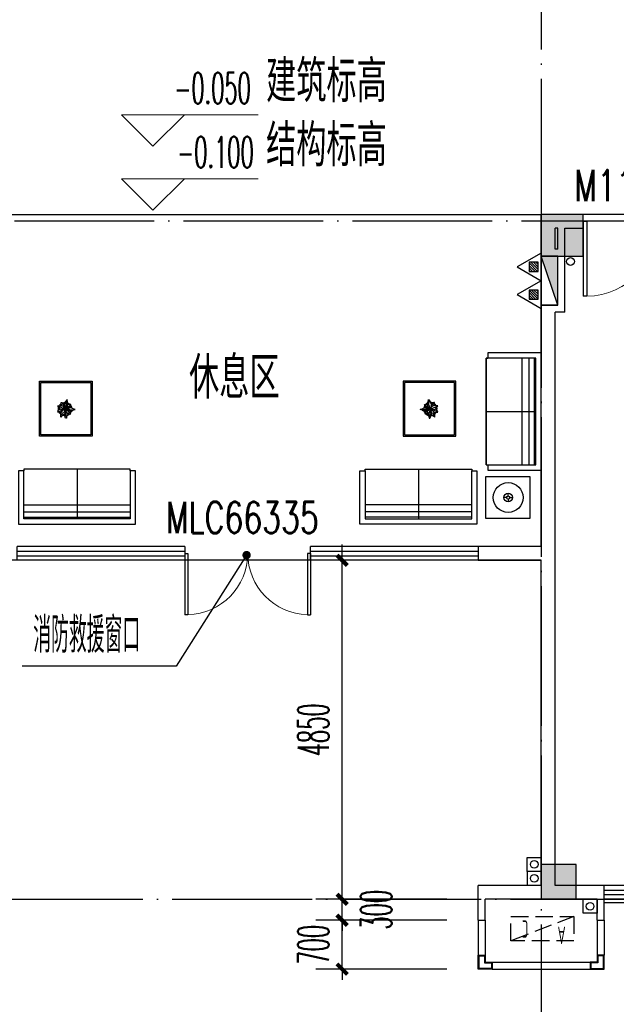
# Model space of a CAD drawing. Extents: x 1779708 to 7299578, y -1121471 to 88434.
# Tile 96 of 256: x 4357603 to 4366142, y -1062345 to -1048258. Entities that reach past the tile are written whole.
import ezdxf

# ---------------------------------------------------------------- set-up
doc = ezdxf.new("R2010")
doc.units = 0
doc.header["$LTSCALE"] = 1000
doc.header["$MEASUREMENT"] = 0
doc.linetypes.add('DASH', pattern=[0.35, 0.25, -0.1])
doc.linetypes.add('DOTE', pattern=[2.42, 2, -0.2, 0.02, -0.2])
doc.layers.get('0').update_dxf_attribs({"linetype": 'CONTINUOUS'})
doc.layers.get('Defpoints').update_dxf_attribs({"linetype": 'CONTINUOUS'})
for name, color, linetype in [('11111111111111111111111111111', 50, 'DASH'), ('DIM_LEAD', 3, 'CONTINUOUS'), ('DIM_污水', 3, 'CONTINUOUS'), ('DOTE', 1, 'DOTE'), ('EQUIP_灭火器', 7, 'CONTINUOUS'), ('FUR', 9, 'CONTINUOUS'), ('P_PS_DIM', 1, 'CONTINUOUS'), ('PUB_DIM', 3, 'CONTINUOUS'), ('PUB_TEXT', 7, 'CONTINUOUS'), ('SPACE', 7, 'CONTINUOUS'), ('WALL', 255, 'CONTINUOUS'), ('WINDOW', 2, 'CONTINUOUS'), ('WINDOW_TEXT', 7, 'CONTINUOUS'), ('墙柱', 2, 'CONTINUOUS'), ('室外构件', 4, 'CONTINUOUS'), ('看线', 3, 'CONTINUOUS'), ('空调机位表示', 70, 'CONTINUOUS'), ('道路', 33, 'CONTINUOUS')]:
    doc.layers.add(name, color=color, linetype=linetype)
doc.layers.add('DIM_ELEV', color=3, linetype='CONTINUOUS', lineweight=13)
doc.styles.add('_TCH_DIM', font='SIMPLEX.shx', dxfattribs={"width": 0.7, "bigfont": 'GBCBIG.shx'})
doc.styles.add('_TCH_DIM_T3', font='SIMPLEX.shx', dxfattribs={"width": 0.494118, "bigfont": 'GBCBIG.shx'})
doc.styles.add('_TCH_SPACE', font='SIMPLEX', dxfattribs={"height": 5, "bigfont": 'GBCBIG'})
doc.styles.add('_TCH_WINDOW', font='SIMPLEX', dxfattribs={"height": 3.5, "bigfont": 'GBCBIG'})
doc.styles.get("Standard").update_dxf_attribs({"font": 'GBENOR', "bigfont": 'GBCBIG'})
doc.dimstyles.new('_TCH_ARCH&&150', dxfattribs={"dimtxt": 446.25, "dimasz": 150, "dimexe": 375, "dimexo": 450, "dimgap": 189.375, "dimtad": 1, "dimdec": 0, "dimzin": 0, "dimdsep": 46, "dimtxsty": '_TCH_DIM_T3', "dimblk": 'ARCHTICK', "dimcen": 0.09, "dimdle": 225, "dimclrt": 7, "dimazin": 2, "dimtfac": 1, "dimtdec": 0, "dimtix": 1, "dimtmove": 2, "dimatfit": 3, "dimfxl": 250, "dimtolj": 1, "dimtzin": 0, "dimarcsym": 0})

# ---------------------------------------------------------------- blocks, each defined once
blk = doc.blocks.new('A$C159220C3')
at = {"layer": 'DOTE'}
for p, q in [((51200, 149200), (51200, 7200)), ((86800, 18900), (7200, 18900)), ((7200, 9200), (86800, 9200))]:
    blk.add_line(p, q, dxfattribs=at)
blk = doc.blocks.new('A$C46E9187A')
at = {"layer": '空调机位表示', "linetype": 'DASH'}
blk.add_lwpolyline([(0, 0), (0, 350), (900, 350), (900, 0)], close=True, dxfattribs=at)
blk.add_lwpolyline([(0, 0), (900, 350)], dxfattribs=at)
at = {"layer": '空调机位表示', "width": 0.6}
for s, p in [('A', (118, 145)), ('C', (651, 55))]:
    blk.add_text(s, height=250, dxfattribs=at).set_placement(p)
blk = doc.blocks.new('a1')
at = {"layer": '11111111111111111111111111111'}
for p, q in [((59122, 49136), (59122, 48936)), ((59322, 49136), (59122, 49136)), ((59322, 48936), (59322, 49136)), ((59122, 48936), (59322, 48936))]:
    blk.add_line(p, q, dxfattribs=at)
blk = doc.blocks.new('$TwtSys$00000545')
h = blk.add_hatch()
h.set_pattern_fill('ANSI31', color=256, scale=200, angle=180, style=0)
h.set_pattern_definition([(225, (199409.273, 63921.482), (17.6776695, -17.6776695), [])])
h.paths.add_polyline_path([(65, 174), (-65, 174), (-65, 44), (65, 44)])
for p, q in [((0, 344), (-198, 0)), ((198, 0), (0, 344)), ((-198, 0), (198, 0))]:
    blk.add_line(p, q)
blk.add_lwpolyline([(65, 174), (-65, 174), (-65, 44), (65, 44)], close=True)
blk = doc.blocks.new('$WINLIB2D$00000001')
at = {"color": 0}
for points in [[(-0.5, 0.5), (-0.5, -0.5)], [(-0.5, 0.5), (0.5, 0.5)], [(0.5, -0.5), (0.5, 0.5)], [(0.5, 0.1667), (-0.5, 0.1667)], [(0.5, -0.1667), (-0.5, -0.1667)], [(-0.5, -0.5), (0.5, -0.5)]]:
    blk.add_lwpolyline(points, dxfattribs=at)
blk = doc.blocks.new('$plan$00002595')
at = {"layer": 'FUR'}
for p, q in [((2519, 1538), (995, 1538)), ((995, 1538), (995, 852)), ((995, 1512), (2519, 1512)), ((995, 1436), (2519, 1436)), ((1757, 826), (1757, 1538)), ((2519, 852), (2519, 1538)), ((473, 1255), (473, 1293)), ((995, 1334), (2519, 1334)), ((450, 1232), (412, 1232)), ((473, 1210), (473, 1171)), ((496, 1232), (534, 1232)), ((76, 762), (76, -762)), ((762, 762), (76, 762)), ((102, -762), (102, 762)), ((178, -762), (178, 762)), ((279, -762), (279, 762)), ((1955, 335), (1240, 335)), ((1240, 335), (1240, -413)), ((1955, -413), (1955, 335)), ((787, 0), (76, 0)), ((1495, 11), (1480, 9)), ((1480, 9), (1486, -6)), ((1491, 4), (1517, -7)), ((1508, 13), (1495, 11)), ((1523, 13), (1508, 13)), ((1535, 69), (1523, 82)), ((1523, 82), (1523, 66)), ((1523, 66), (1524, 28)), ((1541, 3), (1523, 13)), ((1524, 28), (1536, 7)), ((1557, 53), (1535, 69)), ((1540, 40), (1535, 55)), ((1536, 7), (1549, -8)), ((1542, 34), (1540, 40)), ((1550, 27), (1542, 34)), ((1563, 22), (1550, 27)), ((1568, 42), (1557, 53)), ((1575, 9), (1563, 22)), ((1581, 28), (1568, 42)), ((1579, -11), (1575, 9)), ((1580, 43), (1578, 34)), ((1582, 63), (1580, 43)), ((1587, 10), (1581, 28)), ((1585, 81), (1582, 63)), ((1593, 94), (1585, 81)), ((1597, 18), (1587, 2)), ((1591, -21), (1587, 10)), ((1590, -13), (1600, 3)), ((1604, 98), (1593, 94)), ((1596, 74), (1600, 51)), ((1602, 38), (1597, 18)), ((1600, 51), (1602, 38)), ((1600, 3), (1612, 21)), ((1605, 95), (1604, 98)), ((1607, 79), (1605, 95)), ((1610, 69), (1607, 79)), ((1619, 59), (1610, 69)), ((1612, 21), (1633, 30)), ((1615, 22), (1620, 32)), ((1623, 48), (1619, 59)), ((1620, 32), (1623, 48)), ((1630, 5), (1633, 14)), ((1630, -8), (1630, 5)), ((1633, 30), (1650, 33)), ((1646, 6), (1642, -14)), ((1653, 24), (1646, 6)), ((1650, 33), (1666, 36)), ((1666, 36), (1653, 24)), ((1491, -64), (1478, -80)), ((1478, -80), (1501, -79)), ((1486, -6), (1489, -14)), ((1489, -14), (1503, -31)), ((1504, -48), (1491, -64)), ((1516, -61), (1495, -75)), ((1501, -79), (1519, -84)), ((1503, -31), (1513, -34)), ((1514, -35), (1504, -48)), ((1527, -30), (1514, -35)), ((1532, -57), (1516, -61)), ((1517, -7), (1528, -11)), ((1519, -84), (1539, -81)), ((1544, -26), (1527, -30)), ((1528, -11), (1558, -26)), ((1531, -105), (1528, -129)), ((1528, -129), (1537, -126)), ((1540, -87), (1531, -105)), ((1551, -48), (1532, -57)), ((1537, -126), (1552, -123)), ((1539, -81), (1557, -75)), ((1548, -79), (1540, -87)), ((1563, -27), (1544, -26)), ((1558, -98), (1544, -105)), ((1549, -8), (1559, -24)), ((1566, -44), (1551, -48)), ((1552, -123), (1562, -110)), ((1557, -75), (1565, -64)), ((1566, -88), (1558, -98)), ((1559, -24), (1580, -35)), ((1562, -110), (1576, -97)), ((1565, -64), (1576, -55)), ((1581, -33), (1566, -44)), ((1574, -75), (1566, -88)), ((1576, -70), (1579, -50)), ((1576, -55), (1578, -51)), ((1576, -96), (1576, -70)), ((1580, -116), (1576, -96)), ((1587, -32), (1579, -11)), ((1579, -50), (1585, -30)), ((1580, -35), (1587, -32)), ((1589, -139), (1580, -116)), ((1585, -30), (1605, -48)), ((1585, -32), (1596, -66)), ((1587, -34), (1591, -21)), ((1589, -32), (1598, -21)), ((1589, -35), (1589, -32)), ((1605, -33), (1589, -35)), ((1600, -152), (1589, -139)), ((1591, -35), (1618, -36)), ((1596, -66), (1607, -95)), ((1598, -21), (1612, -13)), ((1619, -50), (1602, -46)), ((1616, -27), (1605, -33)), ((1605, -48), (1622, -77)), ((1608, -113), (1605, -135)), ((1605, -135), (1608, -145)), ((1607, -95), (1608, -113)), ((1630, -64), (1611, -59)), ((1612, -13), (1625, -15)), ((1631, -27), (1616, -27)), ((1618, -36), (1640, -35)), ((1634, -51), (1619, -50)), ((1625, -115), (1619, -144)), ((1622, -77), (1625, -115)), ((1637, -100), (1623, -92)), ((1625, -15), (1630, -8)), ((1642, -71), (1630, -64)), ((1642, -14), (1631, -27)), ((1669, -51), (1634, -51)), ((1650, -101), (1637, -100)), ((1640, -13), (1656, -9)), ((1640, -35), (1650, -26)), ((1640, -52), (1653, -60)), ((1649, -82), (1642, -71)), ((1654, -88), (1649, -82)), ((1650, -26), (1659, -24)), ((1668, -101), (1650, -101)), ((1653, -60), (1666, -76)), ((1656, -9), (1679, -6)), ((1659, -24), (1684, -22)), ((1666, -76), (1667, -90)), ((1667, -90), (1668, -101)), ((1693, -42), (1669, -51)), ((1679, -6), (1698, -12)), ((1684, -22), (1699, -29)), ((1718, -34), (1693, -42)), ((1698, -12), (1707, -24)), ((1707, -24), (1719, -27)), ((1730, -28), (1718, -34)), ((1719, -27), (1730, -28)), ((1615, -171), (1600, -152)), ((1619, -144), (1615, -171)), ((1240, -413), (1955, -413)), ((76, -762), (762, -762))]:
    blk.add_line(p, q, dxfattribs=at)
for points in [[(2519, 852), (2519, 826), (995, 826), (995, 852), (919, 852), (919, 1614), (2596, 1614), (2596, 852)], [(792, 930), (164, 930), (164, 1530), (792, 1530)], [(787, 762), (762, 762), (762, 838), (0, 838), (0, -838), (762, -838), (762, -762), (787, -762)], [(787, 762), (787, 762), (787, -762), (762, -762), (787, -762)], [(1975, -433), (1975, 355), (1220, 355), (1220, -433)]]:
    blk.add_lwpolyline(points, close=True, dxfattribs=at)
for radius in [213, 61, 22.9]:
    blk.add_circle((473, 1232), radius, dxfattribs=at)
for radius, start, end in [(96, 130.6606, 151.3393), (88, 135.0835, 147.5023), (96, 92.503, 110.4563), (88, 93.2699, 107.4002), (96, 44.8021, 69.1804), (88, 48.4756, 65.3347), (88, 17.9864, 40.5771), (96, 17.123, 40.9816), (96, 169.7038, 196.1281), (88, 174.1886, 192.4028), (96, 208.3455, 234.4541), (88, 213.3868, 232.0756), (96, 248.5862, 269.7442), (88, 250.6559, 267.5058), (96, 292.9768, 315.8473), (88, 296.2761, 311.1349), (88, 332.6899, 349.5345), (96, 326.9563, 352.295)]:
    blk.add_arc((1586, -34), radius, start, end, dxfattribs=at)
blk = doc.blocks.new('_ArchTick')
at = {"color": 0, "linetype": 'ByBlock', "const_width": 0.4}
blk.add_lwpolyline([(-0.5, -0.5), (0.5, 0.5)], dxfattribs=at)
blk = doc.blocks.new('*D4962')
at = {"layer": 'Defpoints', "color": 0, "transparency": 16777216}
for p in [(4362219, -1061143), (4364167, -1061143), (4364167, -1061843)]:
    blk.add_point(p, dxfattribs=at)
at = {"layer": 'PUB_DIM', "color": 0, "lineweight": -2, "transparency": 16777216}
for p, q in [((4362219, -1061143), (4362219, -1060993)), ((4363717, -1061143), (4361844, -1061143)), ((4362219, -1061843), (4362219, -1061143)), ((4363717, -1061843), (4361844, -1061843)), ((4362219, -1061843), (4362219, -1061993))]:
    blk.add_line(p, q, dxfattribs=at)
at = {"layer": 'PUB_DIM', "color": 0, "lineweight": -2, "transparency": 16777216, "xscale": 150, "yscale": 150, "zscale": 150}
for p, rotation in [((4362219, -1061143), 270), ((4362219, -1061843), 90)]:
    blk.add_blockref('_ArchTick', p, dxfattribs=dict(at, rotation=rotation))
at = {"layer": 'PUB_DIM', "color": 7, "transparency": 16777216, "insert": (4361806, -1061493), "char_height": 446.2, "attachment_point": 5, "rotation": 90, "style": '_TCH_DIM_T3'}
blk.add_mtext('\\A1;700', dxfattribs=at)
blk = doc.blocks.new('*D4963')
at = {"layer": 'Defpoints', "color": 0, "transparency": 16777216}
for p in [(4362219, -1060843), (4364167, -1060843), (4364167, -1061143)]:
    blk.add_point(p, dxfattribs=at)
at = {"layer": 'PUB_DIM', "color": 0, "lineweight": -2, "transparency": 16777216}
for p, q in [((4362219, -1060843), (4362219, -1060693)), ((4363717, -1060843), (4361844, -1060843)), ((4362219, -1061143), (4362219, -1060843)), ((4363717, -1061143), (4361844, -1061143)), ((4362219, -1061143), (4362219, -1061293))]:
    blk.add_line(p, q, dxfattribs=at)
at = {"layer": 'PUB_DIM', "color": 0, "lineweight": -2, "transparency": 16777216, "xscale": 150, "yscale": 150, "zscale": 150}
for p, rotation in [((4362219, -1060843), 270), ((4362219, -1061143), 90)]:
    blk.add_blockref('_ArchTick', p, dxfattribs=dict(at, rotation=rotation))
at = {"layer": 'PUB_DIM', "color": 7, "transparency": 16777216, "insert": (4362706, -1060993), "char_height": 446.2, "attachment_point": 5, "rotation": 90, "style": '_TCH_DIM_T3'}
blk.add_mtext('\\A1;300', dxfattribs=at)
blk = doc.blocks.new('*D4964')
at = {"layer": 'Defpoints', "color": 0, "transparency": 16777216}
for p in [(4362219, -1055993), (4364167, -1055993), (4364167, -1060843)]:
    blk.add_point(p, dxfattribs=at)
at = {"layer": 'PUB_DIM', "color": 0, "lineweight": -2, "transparency": 16777216}
for p, q in [((4362219, -1061068), (4362219, -1055768)), ((4363717, -1055993), (4361844, -1055993)), ((4363717, -1060843), (4361844, -1060843))]:
    blk.add_line(p, q, dxfattribs=at)
at = {"layer": 'PUB_DIM', "color": 0, "lineweight": -2, "transparency": 16777216, "xscale": 150, "yscale": 150, "zscale": 150}
for p, rotation in [((4362219, -1055993), 90), ((4362219, -1060843), 270)]:
    blk.add_blockref('_ArchTick', p, dxfattribs=dict(at, rotation=rotation))
at = {"layer": 'PUB_DIM', "color": 7, "transparency": 16777216, "insert": (4361806, -1058418), "char_height": 446.2, "attachment_point": 5, "rotation": 90, "style": '_TCH_DIM_T3'}
blk.add_mtext('\\A1;4850', dxfattribs=at)
blk = doc.blocks.new('$DorLib2D$00000002')
for p, q in [((-0.5, 0), (-0.5, 0.4875)), ((-0.475, 0.4875), (-0.5, 0.4875)), ((-0.475, 0), (-0.475, 0.4875)), ((0.475, 0), (0.475, 0.4875)), ((0.475, 0.4875), (0.5, 0.4875)), ((0.5, 0), (0.5, 0.4875)), ((-0.5, 0), (-0.475, 0)), ((0.5, 0), (0.475, 0))]:
    blk.add_line(p, q)
at = {"lineweight": 13}
for centre, start, end in [((-0.4875, 0), 0, 88.53072), ((0.4875, 0), 91.46928, 180)]:
    blk.add_arc(centre, 0.4875, start, end, dxfattribs=at)
blk = doc.blocks.new('$DorLib2D$00000001')
for p, q in [((0.45, 0.975), (0.5, 0.975)), ((0.45, 0), (0.45, 0.975)), ((0.5, 0), (0.5, 0.975)), ((0.5, 0), (0.45, 0))]:
    blk.add_line(p, q)
at = {"lineweight": 13}
blk.add_arc((0.475, 0), 0.975, 91.4693, 180, dxfattribs=at)

msp = doc.modelspace()

# ---------------------------------------------------------------- hatches: boundary and pattern name
at = {"layer": '墙柱'}
h = msp.add_hatch(color=256, dxfattribs=at)
h.paths.add_polyline_path([(4323067.1, -1009843.3), (4324067.1, -1009843.3), (4324067.1, -1010343.3), (4323067.1, -1010343.3)])
h.paths.add_polyline_path([(4323067.1, -1016093.3), (4324067.1, -1016093.3), (4324067.1, -1016593.3), (4323067.1, -1016593.3)])
h.paths.add_polyline_path([(4323067.1, -1022643.3), (4324067.1, -1022643.3), (4324067.1, -1023143.3), (4323067.1, -1023143.3)])
h.paths.add_polyline_path([(4397967.1, -1051543.3), (4398667.1, -1051543.3), (4398667.1, -1051043.3), (4397967.1, -1051043.3)])
h.paths.add_polyline_path([(4347917.1, -1019143.3), (4348617.1, -1019143.3), (4348617.1, -1019643.3), (4347917.1, -1019643.3)])
h.paths.add_polyline_path([(4389917.1, -1051543.3), (4390617.1, -1051543.3), (4390617.1, -1051043.3), (4389917.1, -1051043.3)])
h.paths.add_polyline_path([(4347917.1, -1051543.3), (4348617.1, -1051543.3), (4348617.1, -1051043.3), (4347917.1, -1051043.3)])
h.paths.add_polyline_path([(4323567.1, -1028493.3), (4324067.1, -1028493.3), (4324067.1, -1028993.3), (4323567.1, -1028993.3)])
h.paths.add_polyline_path([(4350197.1, -1045743.3), (4350197.1, -1045443.3), (4349297.1, -1045443.3), (4349297.1, -1045743.3)])
h.paths.add_polyline_path([(4377567.1, -1060843.3), (4378067.1, -1060843.3), (4378067.1, -1060343.3), (4377567.1, -1060343.3)])
h.paths.add_polyline_path([(4339667.1, -1009843.3), (4340167.1, -1009843.3), (4340167.1, -1010343.3), (4339667.1, -1010343.3)])
h.paths.add_polyline_path([(4347967.1, -1009843.3), (4348567.1, -1009843.3), (4348567.1, -1010343.3), (4347967.1, -1010343.3)])
h.paths.add_polyline_path([(4365067.1, -1019043.3), (4365667.1, -1019043.3), (4365667.1, -1019643.3), (4365067.1, -1019643.3)])
h.paths.add_polyline_path([(4381567.1, -1027843.3), (4382167.1, -1027843.3), (4382167.1, -1028443.3), (4381567.1, -1028443.3)])
h.paths.add_polyline_path([(4336067.1, -1015993.3), (4336567.1, -1015993.3), (4336567.1, -1016693.3), (4336067.1, -1016693.3)])
h.paths.add_polyline_path([(4389767.1, -1023743.3), (4390267.1, -1023743.3), (4390267.1, -1024243.3), (4389767.1, -1024243.3)])
h.paths.add_polyline_path([(4339567.1, -1048043.3), (4340167.1, -1048043.3), (4340167.1, -1047543.3), (4339567.1, -1047543.3)])
h.paths.add_polyline_path([(4343767.1, -1041443.3), (4344267.1, -1041443.3), (4344267.1, -1040943.3), (4343767.1, -1040943.3)])
h.paths.add_polyline_path([(4343767.1, -1034843.3), (4344267.1, -1034843.3), (4344267.1, -1034343.3), (4343767.1, -1034343.3)])
h.paths.add_polyline_path([(4336067.1, -1029093.3), (4336567.1, -1029093.3), (4336567.1, -1028393.3), (4336067.1, -1028393.3)])
h.paths.add_polyline_path([(4343767.1, -1022643.3), (4344267.1, -1022643.3), (4344267.1, -1023143.3), (4343767.1, -1023143.3)])
h.paths.add_polyline_path([(4336067.1, -1009843.3), (4336567.1, -1009843.3), (4336567.1, -1010343.3), (4336067.1, -1010343.3)])
h.paths.add_polyline_path([(4377967.1, -1036343.3), (4377467.1, -1036343.3), (4377467.1, -1035843.3), (4377967.1, -1035843.3)])
h.paths.add_polyline_path([(4397967.1, -1019143.3), (4398667.1, -1019143.3), (4398667.1, -1019643.3), (4397967.1, -1019643.3)])
h.paths.add_polyline_path([(4331467.1, -1048043.3), (4331967.1, -1048043.3), (4331967.1, -1047543.3), (4331467.1, -1047543.3)])
h.paths.add_polyline_path([(4389917.1, -1036443.3), (4390617.1, -1036443.3), (4390617.1, -1035843.3), (4389917.1, -1035843.3)])
h.paths.add_polyline_path([(4397967.1, -1035843.3), (4398667.1, -1035843.3), (4398667.1, -1036443.3), (4397967.1, -1036443.3)])
h.paths.add_polyline_path([(4381567.1, -1035843.3), (4382167.1, -1035843.3), (4382167.1, -1036443.3), (4381567.1, -1036443.3)])
h.paths.add_polyline_path([(4389767.1, -1027943.3), (4390267.1, -1027943.3), (4390267.1, -1028443.3), (4389767.1, -1028443.3)])
h.paths.add_polyline_path([(4377467.1, -1027943.3), (4377967.1, -1027943.3), (4377967.1, -1028443.3), (4377467.1, -1028443.3)])
h.paths.add_polyline_path([(4373217.1, -1048043.3), (4373717.1, -1048043.3), (4373717.1, -1047543.3), (4373217.1, -1047543.3)])
h.paths.add_polyline_path([(4369267.1, -1009843.3), (4369767.1, -1009843.3), (4369767.1, -1010343.3), (4369267.1, -1010343.3)])
h.paths.add_polyline_path([(4365567.1, -1022643.3), (4365067.1, -1022643.3), (4365067.1, -1023143.3), (4365567.1, -1023143.3)])
h.paths.add_polyline_path([(4365567.1, -1009843.3), (4365067.1, -1009843.3), (4365067.1, -1010343.3), (4365567.1, -1010343.3)])
h.paths.add_polyline_path([(4347967.1, -1022643.3), (4348467.1, -1022643.3), (4348467.1, -1023143.3), (4347967.1, -1023143.3)])
h.paths.add_polyline_path([(4343767.1, -1028993.3), (4344267.1, -1028993.3), (4344267.1, -1028493.3), (4343767.1, -1028493.3)])
h.paths.add_polyline_path([(4336067.1, -1023343.3), (4336567.1, -1023343.3), (4336567.1, -1022643.3), (4336067.1, -1022643.3)])
h.paths.add_polyline_path([(4339567.1, -1034843.3), (4340167.1, -1034843.3), (4340167.1, -1034343.3), (4339567.1, -1034343.3)])
h.paths.add_polyline_path([(4331167.1, -1034843.3), (4331767.1, -1034843.3), (4331767.1, -1034343.3), (4331167.1, -1034343.3)])
h.paths.add_polyline_path([(4323067.1, -1034843.3), (4324067.1, -1034843.3), (4324067.1, -1034343.3), (4323067.1, -1034343.3)])
h.paths.add_polyline_path([(4339567.1, -1041543.3), (4340167.1, -1041543.3), (4340167.1, -1040943.3), (4339567.1, -1040943.3)])
h.paths.add_polyline_path([(4331467.1, -1041543.3), (4331967.1, -1041543.3), (4331967.1, -1040943.3), (4331467.1, -1040943.3)])
h.paths.add_polyline_path([(4397967.1, -1022343.3), (4398667.1, -1022343.3), (4398667.1, -1022843.3), (4397967.1, -1022843.3)])
h.paths.add_polyline_path([(4398167.1, -1009843.3), (4398667.1, -1009843.3), (4398667.1, -1010343.3), (4398167.1, -1010343.3)])
h.paths.add_polyline_path([(4389917.1, -1018943.3), (4390617.1, -1018943.3), (4390617.1, -1019643.3), (4389917.1, -1019643.3)])
h.paths.add_polyline_path([(4389867.1, -1009843.3), (4390667.1, -1009843.3), (4390667.1, -1010343.3), (4389867.1, -1010343.3)])
h.paths.add_polyline_path([(4381517.1, -1018943.3), (4382217.1, -1018943.3), (4382217.1, -1019643.3), (4381517.1, -1019643.3)])
h.paths.add_polyline_path([(4381567.1, -1009843.3), (4382167.1, -1009843.3), (4382167.1, -1010343.3), (4381567.1, -1010343.3)])
h.paths.add_polyline_path([(4373217.1, -1022643.3), (4373717.1, -1022643.3), (4373717.1, -1023143.3), (4373217.1, -1023143.3)])
h.paths.add_polyline_path([(4373117.1, -1019143.3), (4373817.1, -1019143.3), (4373817.1, -1019643.3), (4373117.1, -1019643.3)])
h.paths.add_polyline_path([(4373217.1, -1009843.3), (4373717.1, -1009843.3), (4373717.1, -1010343.3), (4373217.1, -1010343.3)])
h.paths.add_polyline_path([(4356167.1, -1022643.3), (4356667.1, -1022643.3), (4356667.1, -1023143.3), (4356167.1, -1023143.3)])
h.paths.add_polyline_path([(4356067.1, -1019043.3), (4356667.1, -1019043.3), (4356667.1, -1019643.3), (4356067.1, -1019643.3)])
h.paths.add_polyline_path([(4339567.1, -1019043.3), (4340167.1, -1019043.3), (4340167.1, -1019643.3), (4339567.1, -1019643.3)])
h.paths.add_polyline_path([(4356167.1, -1009843.3), (4356667.1, -1009843.3), (4356667.1, -1010343.3), (4356167.1, -1010343.3)])
h.paths.add_polyline_path([(4389917.1, -1048043.3), (4390617.1, -1048043.3), (4390617.1, -1047443.3), (4389917.1, -1047443.3)])
h.paths.add_polyline_path([(4397967.1, -1060843.3), (4398667.1, -1060843.3), (4398667.1, -1060343.3), (4397967.1, -1060343.3)])
h.paths.add_polyline_path([(4389967.1, -1060843.3), (4390567.1, -1060843.3), (4390567.1, -1060343.3), (4389967.1, -1060343.3)])
h.paths.add_polyline_path([(4381567.1, -1048043.3), (4382167.1, -1048043.3), (4382167.1, -1047443.3), (4381567.1, -1047443.3)])
h.paths.add_polyline_path([(4381517.1, -1051543.3), (4382217.1, -1051543.3), (4382217.1, -1051043.3), (4381517.1, -1051043.3)])
h.paths.add_polyline_path([(4381617.1, -1060843.3), (4382117.1, -1060843.3), (4382117.1, -1060343.3), (4381617.1, -1060343.3)])
h.paths.add_polyline_path([(4373167.1, -1051643.3), (4373767.1, -1051643.3), (4373767.1, -1051043.3), (4373167.1, -1051043.3)])
h.paths.add_polyline_path([(4373167.1, -1060843.3), (4373767.1, -1060843.3), (4373767.1, -1060343.3), (4373167.1, -1060343.3)])
h.paths.add_polyline_path([(4365067.1, -1048043.3), (4365567.1, -1048043.3), (4365567.1, -1047543.3), (4365067.1, -1047543.3)])
h.paths.add_polyline_path([(4365067.1, -1051643.3), (4365667.1, -1051643.3), (4365667.1, -1051043.3), (4365067.1, -1051043.3)])
h.paths.add_polyline_path([(4356167.1, -1048043.3), (4356667.1, -1048043.3), (4356667.1, -1047543.3), (4356167.1, -1047543.3)])
h.paths.add_polyline_path([(4348127.1, -1048043.3), (4348727.1, -1048043.3), (4348727.1, -1047643.3), (4348127.1, -1047643.3)])
h.paths.add_polyline_path([(4356067.1, -1051643.3), (4356667.1, -1051643.3), (4356667.1, -1051043.3), (4356067.1, -1051043.3)])
h.paths.add_polyline_path([(4323067.1, -1048343.3), (4323767.1, -1048343.3), (4323767.1, -1047843.3), (4323067.1, -1047843.3)])
h.paths.add_polyline_path([(4323067.1, -1051543.3), (4323767.1, -1051543.3), (4323767.1, -1051043.3), (4323067.1, -1051043.3)])
h.paths.add_polyline_path([(4331117.1, -1051543.3), (4331817.1, -1051543.3), (4331817.1, -1051043.3), (4331117.1, -1051043.3)])
h.paths.add_polyline_path([(4339567.1, -1051643.3), (4340167.1, -1051643.3), (4340167.1, -1051043.3), (4339567.1, -1051043.3)])
h.paths.add_polyline_path([(4365067.1, -1060843.3), (4365567.1, -1060843.3), (4365567.1, -1060343.3), (4365067.1, -1060343.3)])
h.paths.add_polyline_path([(4356167.1, -1060843.3), (4356667.1, -1060843.3), (4356667.1, -1060343.3), (4356167.1, -1060343.3)])
h.paths.add_polyline_path([(4347967.1, -1060843.3), (4348567.1, -1060843.3), (4348567.1, -1060343.3), (4347967.1, -1060343.3)])
h.paths.add_polyline_path([(4339567.1, -1060843.3), (4340167.1, -1060843.3), (4340167.1, -1060343.3), (4339567.1, -1060343.3)])
h.paths.add_polyline_path([(4331117.1, -1060843.3), (4331817.1, -1060843.3), (4331817.1, -1060343.3), (4331117.1, -1060343.3)])
h.paths.add_polyline_path([(4323067.1, -1060843.3), (4323567.1, -1060843.3), (4323567.1, -1060343.3), (4323067.1, -1060343.3)])
h.paths.add_polyline_path([(4397967.1, -1048043.3), (4398667.1, -1048043.3), (4398667.1, -1047443.3), (4397967.1, -1047443.3)])
h.paths.add_polyline_path([(4323067.1, -973843.3), (4324067.1, -973843.3), (4324067.1, -973343.3), (4323067.1, -973343.3)])
h.paths.add_polyline_path([(4323067.1, -967593.3), (4324067.1, -967593.3), (4324067.1, -967093.3), (4323067.1, -967093.3)])
h.paths.add_polyline_path([(4323067.1, -961043.3), (4324067.1, -961043.3), (4324067.1, -960543.3), (4323067.1, -960543.3)])
h.paths.add_polyline_path([(4397967.1, -932143.3), (4398667.1, -932143.3), (4398667.1, -932643.3), (4397967.1, -932643.3)])
h.paths.add_polyline_path([(4347917.1, -964543.3), (4348617.1, -964543.3), (4348617.1, -964043.3), (4347917.1, -964043.3)])
h.paths.add_polyline_path([(4389917.1, -932143.3), (4390617.1, -932143.3), (4390617.1, -932643.3), (4389917.1, -932643.3)])
h.paths.add_polyline_path([(4347917.1, -932143.3), (4348617.1, -932143.3), (4348617.1, -932643.3), (4347917.1, -932643.3)])
h.paths.add_polyline_path([(4323567.1, -955193.3), (4324067.1, -955193.3), (4324067.1, -954693.3), (4323567.1, -954693.3)])
h.paths.add_polyline_path([(4350197.1, -937943.3), (4350197.1, -938243.3), (4349297.1, -938243.3), (4349297.1, -937943.3)])
h.paths.add_polyline_path([(4377567.1, -922843.3), (4378067.1, -922843.3), (4378067.1, -923343.3), (4377567.1, -923343.3)])
h.paths.add_polyline_path([(4339667.1, -973843.3), (4340167.1, -973843.3), (4340167.1, -973343.3), (4339667.1, -973343.3)])
h.paths.add_polyline_path([(4347967.1, -973843.3), (4348567.1, -973843.3), (4348567.1, -973343.3), (4347967.1, -973343.3)])
h.paths.add_polyline_path([(4365067.1, -964643.3), (4365667.1, -964643.3), (4365667.1, -964043.3), (4365067.1, -964043.3)])
h.paths.add_polyline_path([(4381567.1, -955843.3), (4382167.1, -955843.3), (4382167.1, -955243.3), (4381567.1, -955243.3)])
h.paths.add_polyline_path([(4336067.1, -967693.3), (4336567.1, -967693.3), (4336567.1, -966993.3), (4336067.1, -966993.3)])
h.paths.add_polyline_path([(4389767.1, -959943.3), (4390267.1, -959943.3), (4390267.1, -959443.3), (4389767.1, -959443.3)])
h.paths.add_polyline_path([(4339567.1, -935643.3), (4340167.1, -935643.3), (4340167.1, -936143.3), (4339567.1, -936143.3)])
h.paths.add_polyline_path([(4343767.1, -942243.3), (4344267.1, -942243.3), (4344267.1, -942743.3), (4343767.1, -942743.3)])
h.paths.add_polyline_path([(4343767.1, -948843.3), (4344267.1, -948843.3), (4344267.1, -949343.3), (4343767.1, -949343.3)])
h.paths.add_polyline_path([(4336067.1, -954593.3), (4336567.1, -954593.3), (4336567.1, -955293.3), (4336067.1, -955293.3)])
h.paths.add_polyline_path([(4343767.1, -961043.3), (4344267.1, -961043.3), (4344267.1, -960543.3), (4343767.1, -960543.3)])
h.paths.add_polyline_path([(4336067.1, -973843.3), (4336567.1, -973843.3), (4336567.1, -973343.3), (4336067.1, -973343.3)])
h.paths.add_polyline_path([(4377967.1, -947343.3), (4377467.1, -947343.3), (4377467.1, -947843.3), (4377967.1, -947843.3)])
h.paths.add_polyline_path([(4397967.1, -964543.3), (4398667.1, -964543.3), (4398667.1, -964043.3), (4397967.1, -964043.3)])
h.paths.add_polyline_path([(4331467.1, -935643.3), (4331967.1, -935643.3), (4331967.1, -936143.3), (4331467.1, -936143.3)])
h.paths.add_polyline_path([(4389917.1, -947243.3), (4390617.1, -947243.3), (4390617.1, -947843.3), (4389917.1, -947843.3)])
h.paths.add_polyline_path([(4397967.1, -947843.3), (4398667.1, -947843.3), (4398667.1, -947243.3), (4397967.1, -947243.3)])
h.paths.add_polyline_path([(4381567.1, -947843.3), (4382167.1, -947843.3), (4382167.1, -947243.3), (4381567.1, -947243.3)])
h.paths.add_polyline_path([(4389767.1, -955743.3), (4390267.1, -955743.3), (4390267.1, -955243.3), (4389767.1, -955243.3)])
h.paths.add_polyline_path([(4377467.1, -955743.3), (4377967.1, -955743.3), (4377967.1, -955243.3), (4377467.1, -955243.3)])
h.paths.add_polyline_path([(4373217.1, -935643.3), (4373717.1, -935643.3), (4373717.1, -936143.3), (4373217.1, -936143.3)])
h.paths.add_polyline_path([(4369267.1, -973843.3), (4369767.1, -973843.3), (4369767.1, -973343.3), (4369267.1, -973343.3)])
h.paths.add_polyline_path([(4365567.1, -961043.3), (4365067.1, -961043.3), (4365067.1, -960543.3), (4365567.1, -960543.3)])
h.paths.add_polyline_path([(4365567.1, -973843.3), (4365067.1, -973843.3), (4365067.1, -973343.3), (4365567.1, -973343.3)])
h.paths.add_polyline_path([(4347967.1, -961043.3), (4348467.1, -961043.3), (4348467.1, -960543.3), (4347967.1, -960543.3)])
h.paths.add_polyline_path([(4343767.1, -954693.3), (4344267.1, -954693.3), (4344267.1, -955193.3), (4343767.1, -955193.3)])
h.paths.add_polyline_path([(4336067.1, -960343.3), (4336567.1, -960343.3), (4336567.1, -961043.3), (4336067.1, -961043.3)])
h.paths.add_polyline_path([(4339567.1, -948843.3), (4340167.1, -948843.3), (4340167.1, -949343.3), (4339567.1, -949343.3)])
h.paths.add_polyline_path([(4331167.1, -948843.3), (4331767.1, -948843.3), (4331767.1, -949343.3), (4331167.1, -949343.3)])
h.paths.add_polyline_path([(4323067.1, -948843.3), (4324067.1, -948843.3), (4324067.1, -949343.3), (4323067.1, -949343.3)])
h.paths.add_polyline_path([(4339567.1, -942143.3), (4340167.1, -942143.3), (4340167.1, -942743.3), (4339567.1, -942743.3)])
h.paths.add_polyline_path([(4331467.1, -942143.3), (4331967.1, -942143.3), (4331967.1, -942743.3), (4331467.1, -942743.3)])
h.paths.add_polyline_path([(4397967.1, -961343.3), (4398667.1, -961343.3), (4398667.1, -960843.3), (4397967.1, -960843.3)])
h.paths.add_polyline_path([(4398167.1, -973843.3), (4398667.1, -973843.3), (4398667.1, -973343.3), (4398167.1, -973343.3)])
h.paths.add_polyline_path([(4389917.1, -964743.3), (4390617.1, -964743.3), (4390617.1, -964043.3), (4389917.1, -964043.3)])
h.paths.add_polyline_path([(4389867.1, -973843.3), (4390667.1, -973843.3), (4390667.1, -973343.3), (4389867.1, -973343.3)])
h.paths.add_polyline_path([(4381517.1, -964743.3), (4382217.1, -964743.3), (4382217.1, -964043.3), (4381517.1, -964043.3)])
h.paths.add_polyline_path([(4381567.1, -973843.3), (4382167.1, -973843.3), (4382167.1, -973343.3), (4381567.1, -973343.3)])
h.paths.add_polyline_path([(4373217.1, -961043.3), (4373717.1, -961043.3), (4373717.1, -960543.3), (4373217.1, -960543.3)])
h.paths.add_polyline_path([(4373117.1, -964543.3), (4373817.1, -964543.3), (4373817.1, -964043.3), (4373117.1, -964043.3)])
h.paths.add_polyline_path([(4373217.1, -973843.3), (4373717.1, -973843.3), (4373717.1, -973343.3), (4373217.1, -973343.3)])
h.paths.add_polyline_path([(4356167.1, -961043.3), (4356667.1, -961043.3), (4356667.1, -960543.3), (4356167.1, -960543.3)])
h.paths.add_polyline_path([(4356067.1, -964643.3), (4356667.1, -964643.3), (4356667.1, -964043.3), (4356067.1, -964043.3)])
h.paths.add_polyline_path([(4339567.1, -964643.3), (4340167.1, -964643.3), (4340167.1, -964043.3), (4339567.1, -964043.3)])
h.paths.add_polyline_path([(4356167.1, -973843.3), (4356667.1, -973843.3), (4356667.1, -973343.3), (4356167.1, -973343.3)])
h.paths.add_polyline_path([(4389917.1, -935643.3), (4390617.1, -935643.3), (4390617.1, -936243.3), (4389917.1, -936243.3)])
h.paths.add_polyline_path([(4397967.1, -922843.3), (4398667.1, -922843.3), (4398667.1, -923343.3), (4397967.1, -923343.3)])
h.paths.add_polyline_path([(4389967.1, -922843.3), (4390567.1, -922843.3), (4390567.1, -923343.3), (4389967.1, -923343.3)])
h.paths.add_polyline_path([(4381567.1, -935643.3), (4382167.1, -935643.3), (4382167.1, -936243.3), (4381567.1, -936243.3)])
h.paths.add_polyline_path([(4381517.1, -932143.3), (4382217.1, -932143.3), (4382217.1, -932643.3), (4381517.1, -932643.3)])
h.paths.add_polyline_path([(4381617.1, -922843.3), (4382117.1, -922843.3), (4382117.1, -923343.3), (4381617.1, -923343.3)])
h.paths.add_polyline_path([(4373167.1, -932043.3), (4373767.1, -932043.3), (4373767.1, -932643.3), (4373167.1, -932643.3)])
h.paths.add_polyline_path([(4373167.1, -922843.3), (4373767.1, -922843.3), (4373767.1, -923343.3), (4373167.1, -923343.3)])
h.paths.add_polyline_path([(4365067.1, -935643.3), (4365567.1, -935643.3), (4365567.1, -936143.3), (4365067.1, -936143.3)])
h.paths.add_polyline_path([(4365067.1, -932043.3), (4365667.1, -932043.3), (4365667.1, -932643.3), (4365067.1, -932643.3)])
h.paths.add_polyline_path([(4356167.1, -935643.3), (4356667.1, -935643.3), (4356667.1, -936143.3), (4356167.1, -936143.3)])
h.paths.add_polyline_path([(4348127.1, -935643.3), (4348727.1, -935643.3), (4348727.1, -936043.3), (4348127.1, -936043.3)])
h.paths.add_polyline_path([(4356067.1, -932043.3), (4356667.1, -932043.3), (4356667.1, -932643.3), (4356067.1, -932643.3)])
h.paths.add_polyline_path([(4323067.1, -935343.3), (4323767.1, -935343.3), (4323767.1, -935843.3), (4323067.1, -935843.3)])
h.paths.add_polyline_path([(4323067.1, -932143.3), (4323767.1, -932143.3), (4323767.1, -932643.3), (4323067.1, -932643.3)])
h.paths.add_polyline_path([(4331117.1, -932143.3), (4331817.1, -932143.3), (4331817.1, -932643.3), (4331117.1, -932643.3)])
h.paths.add_polyline_path([(4339567.1, -932043.3), (4340167.1, -932043.3), (4340167.1, -932643.3), (4339567.1, -932643.3)])
h.paths.add_polyline_path([(4365067.1, -922843.3), (4365567.1, -922843.3), (4365567.1, -923343.3), (4365067.1, -923343.3)])
h.paths.add_polyline_path([(4356167.1, -922843.3), (4356667.1, -922843.3), (4356667.1, -923343.3), (4356167.1, -923343.3)])
h.paths.add_polyline_path([(4347967.1, -922843.3), (4348567.1, -922843.3), (4348567.1, -923343.3), (4347967.1, -923343.3)])
h.paths.add_polyline_path([(4339567.1, -922843.3), (4340167.1, -922843.3), (4340167.1, -923343.3), (4339567.1, -923343.3)])
h.paths.add_polyline_path([(4331117.1, -922843.3), (4331817.1, -922843.3), (4331817.1, -923343.3), (4331117.1, -923343.3)])
h.paths.add_polyline_path([(4323067.1, -922843.3), (4323567.1, -922843.3), (4323567.1, -923343.3), (4323067.1, -923343.3)])
h.paths.add_polyline_path([(4397967.1, -935643.3), (4398667.1, -935643.3), (4398667.1, -936243.3), (4397967.1, -936243.3)])

# ---------------------------------------------------------------- linework, layer by layer
at = {"color": 1}
for p, q in [((4365067.1, -1052343.3), (4365067.1, -1051643.3)), ((4365307.1, -1051643.3), (4365067.1, -1051643.3)), ((4365307.1, -1052343.3), (4365067.1, -1051643.3)), ((4365307.1, -1052343.3), (4365307.1, -1051643.3)), ((4365067.1, -1052343.3), (4365307.1, -1052343.3))]:
    msp.add_line(p, q, dxfattribs=at)
msp.add_solid([(4365307.1, -1051643.3), (4365067.1, -1051643.3), (4365307.1, -1052343.3)], dxfattribs=at)
at = {"layer": 'DIM_ELEV'}
for p, q in [((4359510.2, -1050068.7), (4359060.2, -1049618.7)), ((4359060.2, -1049618.7), (4361014.6, -1049618.7)), ((4359510.2, -1050068.7), (4359960.2, -1049618.7)), ((4359510.2, -1050985.1), (4359060.2, -1050535.1)), ((4359060.2, -1050535.1), (4361014.6, -1050535.1)), ((4359510.2, -1050985.1), (4359960.2, -1050535.1))]:
    msp.add_line(p, q, dxfattribs=at)
at = {"layer": 'DIM_LEAD'}
for p, q in [((4360851, -1055918.6), (4359842.1, -1057505.9)), ((4359842.1, -1057505.9), (4357639.3, -1057505.9))]:
    msp.add_line(p, q, dxfattribs=at)
at = {"layer": 'DIM_LEAD', "const_width": 60}
msp.add_lwpolyline([(4360867.1, -1055893.3, 1), (4360834.9, -1055944, 1)], format="xyb", close=True, dxfattribs=at)
at = {"layer": 'DIM_污水', "color": 1}
msp.add_circle((4365486.4, -1051718), 55, dxfattribs=at)
at = {"layer": 'DIM_污水', "color": 7}
for centre in [(4364967.1, -1060343.3), (4365767.1, -1060943.3)]:
    msp.add_circle(centre, 55, dxfattribs=at)
at = {"layer": 'DIM_污水', "color": 3}
msp.add_circle((4364967.1, -1060543.3), 55, dxfattribs=at)
at = {"layer": 'DOTE'}
msp.add_line((4365067.1, -1055993.3), (4356667.1, -1055993.3), dxfattribs=at)
at = {"layer": 'WALL'}
for p, q in [((4365067.1, -1051643.3), (4365067.1, -1051043.3)), ((4365407.1, -1051043.3), (4365067.1, -1051043.3)), ((4365667.1, -1051043.3), (4365407.1, -1051043.3)), ((4365667.1, -1051243.3), (4365667.1, -1051043.3)), ((4365267.1, -1051542.3), (4365267.1, -1051243.3)), ((4365307.1, -1051243.3), (4365267.1, -1051243.3)), ((4365307.1, -1051542.3), (4365307.1, -1051243.3)), ((4365407.1, -1051243.3), (4365667.1, -1051243.3)), ((4365407.1, -1051642.3), (4365407.1, -1051243.3)), ((4365307.1, -1051542.3), (4365267.1, -1051542.3)), ((4365307.1, -1051643.3), (4365067.1, -1051643.3)), ((4365307.1, -1052343.3), (4365307.1, -1051643.3)), ((4365407.1, -1052444.3), (4365407.1, -1051642.3)), ((4365067.1, -1055793.3), (4365067.1, -1052343.3)), ((4365307.1, -1052343.3), (4365067.1, -1052343.3)), ((4365267.1, -1055893.3), (4365267.1, -1052444.3)), ((4365407.1, -1052444.3), (4365267.1, -1052444.3)), ((4365067.1, -1055793.3), (4364167.1, -1055793.3)), ((4364167.1, -1055793.3), (4364167.1, -1055993.3)), ((4365267.1, -1060643.3), (4365267.1, -1055893.3)), ((4364167.1, -1055993.3), (4365067.1, -1055993.3)), ((4365067.1, -1060643.3), (4365067.1, -1055993.3)), ((4365067.1, -1060643.3), (4364167.1, -1060643.3)), ((4364167.1, -1061143.3), (4364167.1, -1060643.3)), ((4365867.1, -1060643.3), (4365267.1, -1060643.3)), ((4365967.1, -1060643.3), (4365867.1, -1060643.3)), ((4365967.1, -1060843.3), (4365967.1, -1060643.3)), ((4365167.1, -1060843.3), (4364267.1, -1060843.3)), ((4364267.1, -1061143.3), (4364267.1, -1060843.3)), ((4365867.1, -1060843.3), (4365167.1, -1060843.3)), ((4365867.1, -1061143.3), (4365867.1, -1060843.3)), ((4365967.1, -1061143.3), (4365967.1, -1060843.3)), ((4364167.1, -1061143.3), (4364267.1, -1061143.3)), ((4365867.1, -1061143.3), (4365967.1, -1061143.3))]:
    msp.add_line(p, q, dxfattribs=at)
at = {"layer": 'WINDOW'}
for p, q in [((4366767.1, -1051043.3), (4365667.1, -1051043.3)), ((4361767.1, -1055993.3), (4359967.1, -1055993.3))]:
    msp.add_line(p, q, dxfattribs=at)
at = {"layer": '墙柱'}
for points in [[(4365067.1, -1051643.3), (4365667.1, -1051643.3), (4365667.1, -1051043.3), (4365067.1, -1051043.3)], [(4365067.1, -1060843.3), (4365567.1, -1060843.3), (4365567.1, -1060343.3), (4365067.1, -1060343.3)]]:
    msp.add_lwpolyline(points, close=True, dxfattribs=at)
at = {"layer": '室外构件'}
msp.add_line((4340167.1, -1051043.3), (4365067.1, -1051043.3), dxfattribs=at)
for points in [[(4364167.1, -1061143.3), (4364167.1, -1061643.3)], [(4364267.1, -1061143.3), (4364267.1, -1061643.3)], [(4365867.1, -1061143.3), (4365867.1, -1061643.3)], [(4365967.1, -1061143.3), (4365967.1, -1061643.3)], [(4364367.1, -1061743.3), (4365767.1, -1061743.3)], [(4364367.1, -1061843.3), (4365767.1, -1061843.3)]]:
    msp.add_lwpolyline(points, dxfattribs=at)
for points in [[(4364267.1, -1061643.3), (4364267.1, -1061743.3), (4364367.1, -1061743.3), (4364367.1, -1061843.3), (4364167.1, -1061843.3), (4364167.1, -1061643.3)], [(4364257.1, -1061653.3), (4364257.1, -1061753.3), (4364357.1, -1061753.3), (4364357.1, -1061833.3), (4364177.1, -1061833.3), (4364177.1, -1061653.3)], [(4365867.1, -1061643.3), (4365867.1, -1061743.3), (4365767.1, -1061743.3), (4365767.1, -1061843.3), (4365967.1, -1061843.3), (4365967.1, -1061643.3)], [(4365877.1, -1061653.3), (4365877.1, -1061753.3), (4365777.1, -1061753.3), (4365777.1, -1061833.3), (4365957.1, -1061833.3), (4365957.1, -1061653.3)]]:
    msp.add_lwpolyline(points, close=True, dxfattribs=at)
at = {"layer": '看线', "color": 190}
msp.add_line((4372567.1, -1060893.3), (4365967.1, -1060893.3), dxfattribs=at)

# ---------------------------------------------------------------- block references
at = {"layer": 'EQUIP_灭火器', "color": 6, "xscale": -1, "yscale": -1, "rotation": 270}
for p in [(4365067.1, -1051794.9), (4365067.1, -1052191.7)]:
    msp.add_blockref('$TwtSys$00000545', p, dxfattribs=at)
at = {"layer": 'P_PS_DIM', "color": 7, "xscale": -1}
for p in [(4424189.1, -1109378.9), (4424989.1, -1109978.9)]:
    msp.add_blockref('a1', p, dxfattribs=at)
at = {"layer": 'P_PS_DIM', "color": 3}
msp.add_blockref('a1', (4305745.1, -1109578.9), dxfattribs=at)
at = {"layer": 'WINDOW'}
ref = msp.add_blockref('$DorLib2D$00000001', (4366217.1, -1051143.3), dxfattribs=dict(at, xscale=1100, yscale=1100, zscale=1100, rotation=180))
ref.add_attrib('A', 'M1122', (4365542.1, -1050853.9), dxfattribs={"layer": 'WINDOW_TEXT', "height": 446.25, "style": '_TCH_WINDOW', "width": 0.705882})
ref = msp.add_blockref('$DorLib2D$00000002', (4360867.1, -1055893.3), dxfattribs=dict(at, xscale=-1800, yscale=1800, zscale=-1800, rotation=180))
ref.add_attrib('A', 'MLC66335', (4359697.1, -1055603.9), dxfattribs={"layer": 'WINDOW_TEXT', "height": 446.25, "style": '_TCH_WINDOW', "width": 0.705882})
at = {"layer": 'WINDOW', "xscale": 2400, "yscale": -200, "zscale": 2400, "rotation": 180}
for p in [(4358767.1, -1055893.3), (4362967.1, -1055893.3)]:
    msp.add_blockref('$WINLIB2D$00000001', p, dxfattribs=at)
at = {"layer": 'WINDOW'}
ref = msp.add_blockref('$WINLIB2D$00000001', (4369267.1, -1060743.3), dxfattribs=dict(at, xscale=6600, yscale=-200, zscale=6600, rotation=180))
ref.add_attrib('A', 'LC6624', (4368419.6, -1061478.9), dxfattribs={"layer": 'WINDOW_TEXT', "height": 446.25, "style": '_TCH_WINDOW', "width": 0.705882})
at = {"layer": '室外构件'}
msp.add_blockref('A$C159220C3', (4313867.1, -1070043.3), dxfattribs=at)
at = {"layer": '空调机位表示', "linetype": 'DASH', "rotation": 180}
msp.add_blockref('A$C46E9187A', (4365534.5, -1061088.2), dxfattribs=at)
at = {"layer": '道路', "yscale": -1}
msp.add_blockref('$plan$00002595', (4356667.1, -1053863.1), dxfattribs=at)
at = {"layer": '道路', "rotation": 180}
msp.add_blockref('$plan$00002595', (4365067.1, -1053863.1), dxfattribs=at)

# ---------------------------------------------------------------- texts
at = {"layer": 'PUB_TEXT', "color": 7, "style": '_TCH_DIM'}
for s, height, width, p in [('-0.050', 446.25, 0.494118, (4359814.6, -1049461.2)), ('-0.100', 446.25, 0.494118, (4359856.6, -1050377.6)), ('消防救援窗口', 506.38, 0.7, (4357796.8, -1057314.9))]:
    msp.add_text(s, height=height, dxfattribs=dict(at, width=width)).set_placement(p)
at = {"layer": 'SPACE', "style": '_TCH_SPACE'}
for s, p in [('建筑标高', (4361129.3, -1049439.8)), ('结构标高', (4361129.3, -1050356.3)), ('休息区', (4360027.3, -1053681.1))]:
    msp.add_text(s, height=600, dxfattribs=at).set_placement(p)

# ---------------------------------------------------------------- dimensions: what is measured, and where the dimension line sits
at = {"layer": 'PUB_DIM'}
for p1, p2, picture, middle in [((4364167.1, -1060843.3), (4364167.1, -1055993.3), '*D4964', (4361806.4, -1058418.3)), ((4364167.1, -1061843.3), (4364167.1, -1061143.3), '*D4962', (4361806.4, -1061493.3))]:
    dim = msp.add_aligned_dim(p1=p1, p2=p2, distance=1948.2, dimstyle='_TCH_ARCH&&150', dxfattribs=at)
    dim.commit()
    dim.dimension.update_dxf_attribs({"geometry": picture, "text_midpoint": middle})
dim = msp.add_linear_dim(base=(4362218.9, -1060843.3), p1=(4364167.1, -1061143.3), p2=(4364167.1, -1060843.3), angle=90, dimstyle='_TCH_ARCH&&150', dxfattribs=at)
dim.commit()
dim.dimension.update_dxf_attribs({"geometry": '*D4963', "text_midpoint": (4362706.4, -1060993.3), "dimtype": 161})

doc.saveas('drawing.dxf')
